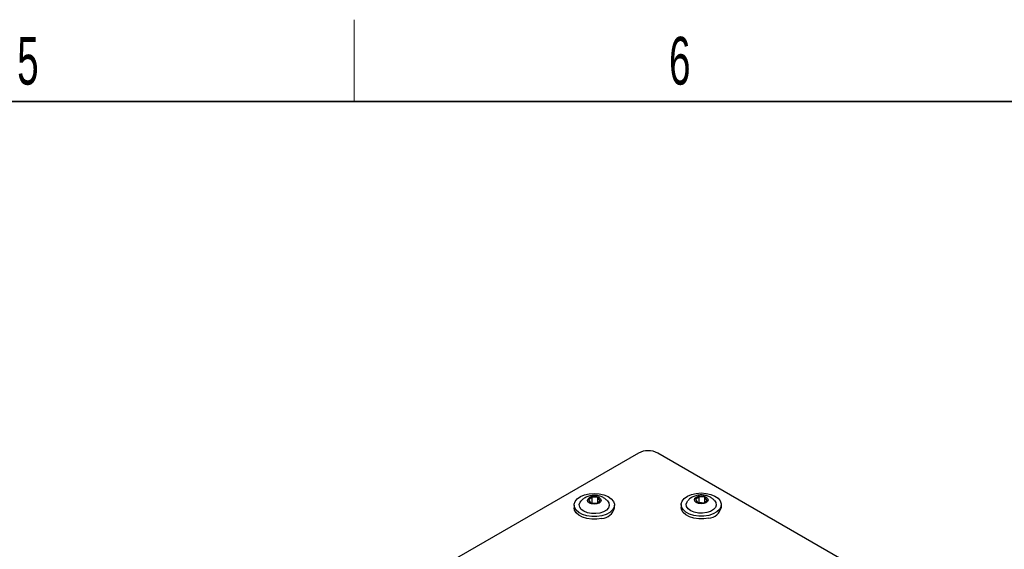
# Paper-space layout 'Blatt2' of a CAD drawing. Header units: millimetres. Extents: x 5 to 418, y 2 to 292.
# Tile 65 of 68: x 240 to 312, y 250 to 288. Entities that reach past the tile are written whole.
import ezdxf

# ---------------------------------------------------------------- set-up
doc = ezdxf.new("R2010")
doc.units = ezdxf.units.MM
doc.layers.add('SLD-0', color=7, linetype='Continuous')
doc.styles.add('SLDTEXTSTYLE1', font='TXT', dxfattribs={"width": 0.605})

psp = doc.layouts.new('Blatt2')

# ---------------------------------------------------------------- linework, layer by layer
at = {"color": 7, "linetype": 'Continuous', "lineweight": 25}
for p, q in [((285.575, 256.742), (261.057, 242.588)), ((343.911, 223.882), (286.989, 256.742)), ((282.179, 253.515), (281.911, 253.318)), ((281.911, 253.318), (282.072, 253.086)), ((282.608, 253.479), (282.179, 253.515)), ((282.179, 253.107), (282.179, 253.515)), ((282.501, 253.051), (282.769, 253.247)), ((282.769, 253.247), (282.608, 253.479)), ((282.608, 253.129), (282.608, 253.479)), ((290.01, 253.546), (289.743, 253.349)), ((289.743, 253.349), (289.904, 253.117)), ((290.439, 253.51), (290.01, 253.546)), ((290.01, 253.137), (290.01, 253.546)), ((290.332, 253.082), (290.6, 253.278)), ((290.6, 253.278), (290.439, 253.51)), ((290.439, 253.16), (290.439, 253.51)), ((280.865, 252.936), (280.865, 252.732)), ((282.072, 253.086), (282.501, 253.051)), ((282.143, 253.081), (282.179, 253.107)), ((282.179, 253.107), (282.537, 253.077)), ((282.179, 253.107), (282.188, 253.077)), ((283.815, 252.732), (283.815, 252.936)), ((288.696, 252.967), (288.696, 252.762)), ((289.904, 253.117), (290.332, 253.082)), ((289.974, 253.111), (290.01, 253.137)), ((290.01, 253.137), (290.368, 253.108)), ((290.01, 253.137), (290.019, 253.107)), ((291.646, 252.762), (291.646, 252.967))]:
    psp.add_line(p, q, dxfattribs=at)
at = {"color": 7, "linetype": 'Continuous', "lineweight": 25, "flags": 128}
for points in [[(282.889, 252.146), (282.531, 252.092), (282.161, 252.091), (281.803, 252.143), (281.478, 252.245), (281.207, 252.39), (281.008, 252.57), (280.892, 252.773), (280.867, 252.986), (280.935, 253.196), (281.091, 253.389), (281.326, 253.554), (281.624, 253.68), (281.967, 253.76), (282.334, 253.787), (282.701, 253.762), (283.045, 253.684), (283.345, 253.559), (283.582, 253.395), (283.741, 253.202), (283.812, 252.993), (283.79, 252.78), (283.677, 252.577), (283.48, 252.396), (283.212, 252.249), (282.889, 252.146)], [(282.749, 252.346), (282.445, 252.304), (282.132, 252.312), (281.836, 252.371), (281.581, 252.476), (281.388, 252.618), (281.271, 252.786), (281.241, 252.966), (281.3, 253.143), (281.367, 253.232)], [(282.526, 253.015), (282.334, 252.994), (282.143, 253.018), (281.982, 253.081), (281.876, 253.176), (281.84, 253.286), (281.88, 253.396), (281.991, 253.489), (282.154, 253.551), (282.346, 253.572), (282.537, 253.548), (282.698, 253.485), (282.804, 253.39), (282.84, 253.28), (282.8, 253.169), (282.689, 253.076), (282.526, 253.015)], [(283.309, 253.236), (283.409, 253.086), (283.439, 252.906), (283.38, 252.728), (283.236, 252.568), (283.02, 252.437), (282.749, 252.346)], [(290.72, 252.176), (290.362, 252.122), (289.992, 252.121), (289.634, 252.174), (289.309, 252.276), (289.039, 252.421), (288.839, 252.601), (288.723, 252.803), (288.699, 253.016), (288.766, 253.226), (288.923, 253.42), (289.157, 253.585), (289.455, 253.711), (289.798, 253.79), (290.165, 253.818), (290.532, 253.792), (290.876, 253.714), (291.176, 253.59), (291.413, 253.426), (291.572, 253.233), (291.643, 253.024), (291.621, 252.81), (291.508, 252.607), (291.312, 252.426), (291.043, 252.28), (290.72, 252.176)], [(290.58, 252.377), (290.276, 252.334), (289.963, 252.343), (289.667, 252.402), (289.412, 252.507), (289.219, 252.649), (289.102, 252.817), (289.072, 252.997), (289.132, 253.174), (289.198, 253.263)], [(290.357, 253.046), (290.165, 253.025), (289.974, 253.048), (289.814, 253.112), (289.707, 253.206), (289.671, 253.317), (289.711, 253.427), (289.822, 253.52), (289.985, 253.581), (290.177, 253.602), (290.368, 253.579), (290.529, 253.515), (290.635, 253.421), (290.671, 253.31), (290.631, 253.2), (290.521, 253.107), (290.357, 253.046)], [(291.141, 253.267), (291.24, 253.116), (291.27, 252.937), (291.211, 252.759), (291.067, 252.598), (290.851, 252.467), (290.58, 252.377)], [(282.889, 251.941), (282.531, 251.887), (282.161, 251.887), (281.803, 251.939), (281.478, 252.041), (281.207, 252.186), (281.008, 252.366), (280.892, 252.569), (280.865, 252.732)], [(290.72, 251.972), (290.362, 251.918), (289.992, 251.917), (289.634, 251.969), (289.309, 252.071), (289.039, 252.217), (288.839, 252.397), (288.723, 252.599), (288.696, 252.762)]]:
    psp.add_lwpolyline(points, dxfattribs=at)
at = {"color": 7, "linetype": 'Continuous', "lineweight": 25}
for centre, radius, start, end in [((286.282, 255.378), 1.537, 62.60967, 117.39033), ((282.818, 252.963), 1.024, 273.97583, 346.96986), ((290.649, 252.993), 1.024, 273.97583, 346.96986)]:
    psp.add_arc(centre, radius, start, end, dxfattribs=at)
for points in [[(283.301, 253.238), (283.289, 253.253), (283.225, 253.334), (283.068, 253.444), (282.835, 253.563), (282.562, 253.634), (282.255, 253.65), (281.946, 253.599), (281.669, 253.48), (281.477, 253.355), (281.396, 253.256), (281.374, 253.229)], [(291.132, 253.269), (291.12, 253.284), (291.057, 253.364), (290.899, 253.475), (290.666, 253.594), (290.393, 253.665), (290.087, 253.681), (289.777, 253.63), (289.5, 253.511), (289.308, 253.386), (289.227, 253.286), (289.206, 253.259)]]:
    psp.add_open_spline(points, degree=3, knots=[0, 0, 0, 0, 0.025909, 0.143296, 0.26363, 0.391856, 0.531767, 0.685712, 0.821947, 0.951657, 1, 1, 1, 1], dxfattribs=at)
at = {"layer": 'SLD-0', "lineweight": 18}
psp.add_line((264.75, 282.5), (264.75, 288.5), dxfattribs=at)
at = {"layer": 'SLD-0', "lineweight": 35}
psp.add_line((408, 282.5), (26, 282.5), dxfattribs=at)

# ---------------------------------------------------------------- texts
at = {"layer": 'SLD-0', "char_height": 3.5, "attachment_point": 2, "style": 'SLDTEXTSTYLE1'}
for s, insert in [('5', (240.853, 287.243)), ('6', (288.603, 287.243))]:
    psp.add_mtext(s, dxfattribs=dict(at, insert=insert))

doc.saveas('drawing.dxf')
